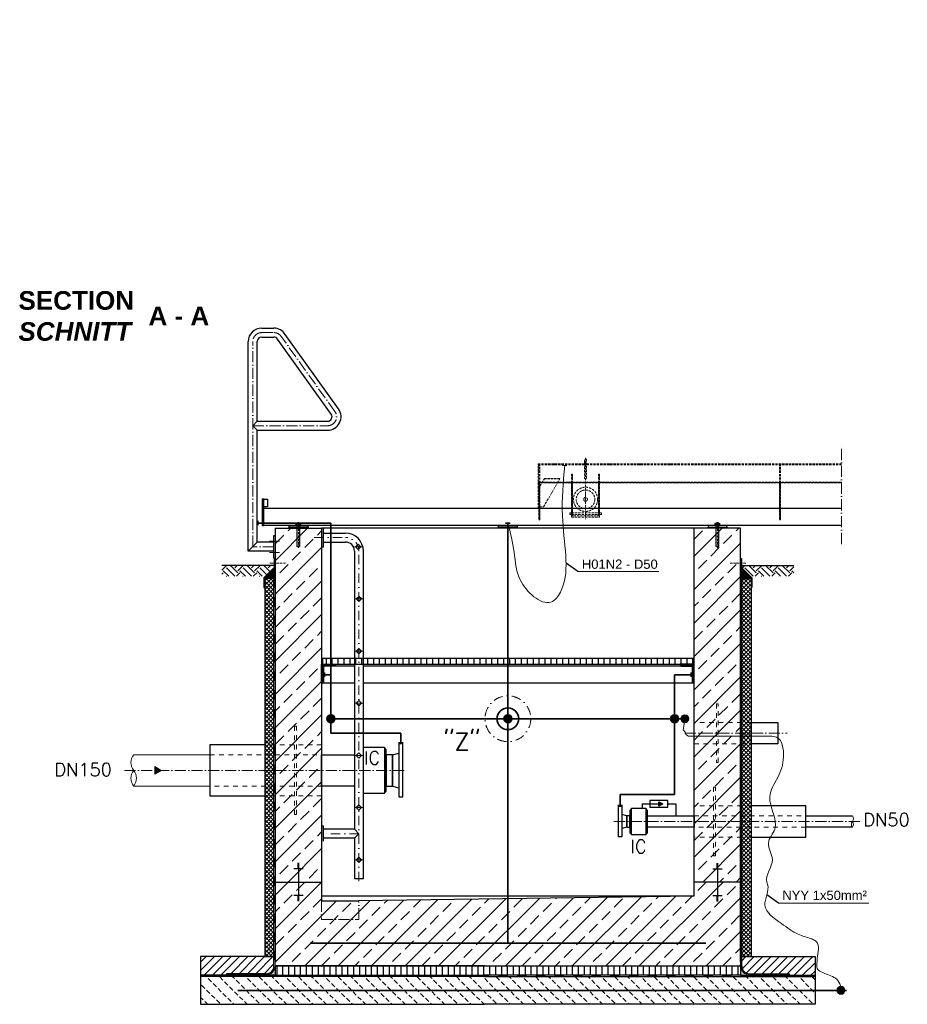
# Model space of a CAD drawing. Header units: millimetres. Extents: x -74917 to 39069, y -531 to 18593.
# Tile 2 of 12: x -1697 to 3069, y 3745 to 9031. Entities that reach past the tile are written whole.
import ezdxf

# ---------------------------------------------------------------- set-up
doc = ezdxf.new("R2010")
doc.units = ezdxf.units.MM
for name, pattern in [('ACAD_ISO10W100', [18, 12, -3, 0, -3]), ('JIS_02_1.0', [2, 1, -1]), ('STRICHPUNKT2', [0.5, 0.25, -0.125, 0, -0.125])]:
    doc.linetypes.add(name, pattern=pattern)
for name, color, linetype, lineweight in [('Beschriftung', 7, 'Continuous', 9), ('HO1N2-D50', 4, 'Continuous', 18), ('P------T2', 7, 'Continuous', 18), ('P------T7', 7, 'Continuous', 18), ('P-DABDICHTUNG', 7, 'Continuous', 18), ('P-SSLEIX', 7, 'STRICHPUNKT2', 18), ('PDSMD', 7, 'Continuous', 18), ('verz. Bandstahl 30x3_5mm auf Putz', 1, 'GRENZE1', 35), ('verz. Bandstahl 30x3_5mm im Beton', 5, 'GRENZE1', 35)]:
    doc.layers.add(name, color=color, linetype=linetype, lineweight=lineweight)
doc.layers.add('P-MU050ENTL', color=7, linetype='Continuous')
doc.layers.add('P-MU150AUSL', color=7, linetype='Continuous')
doc.styles.add('LBB3.5M1000', font='isocp.shx', dxfattribs={"height": 3.5})
doc.styles.add('ROMANS', font='ROMANS', dxfattribs={"height": 0.2})
doc.linetypes.add('GRENZE1', pattern='A,6.35,-2.54,[133,ltypeshp.shx,S=2.54,R=0,X=-2.54,Y=0],-2.54,25.4', length=36.83)
pattern_1 = [(45, (799.27, 5276.05), (-89.8026, 89.8026), []), (45, (889.07, 5276.05), (-89.8026, 89.8026), [63.5, -31.75])]
pattern_2 = [(45, (-525.73, 6071.91), (7e-15, 89.8026), [63.5, -63.5]), (45, (-542.566, 6088.75), (7e-15, 89.8026), [63.5, -63.5]), (45, (-559.404, 6105.586), (7e-15, 89.8026), [63.5, -63.5]), (135, (-559.404, 6116.81), (-89.8026, 7e-15), [63.5, -63.5]), (135, (-542.566, 6133.65), (-89.8026, 7e-15), [63.5, -63.5]), (135, (-525.73, 6150.49), (-89.8026, 7e-15), [63.5, -63.5])]

msp = doc.modelspace()

# ---------------------------------------------------------------- hatches: boundary and pattern name
at = {"linetype": 'ACAD_ISO10W100', "lineweight": 5}
h = msp.add_hatch(dxfattribs=at)
h.set_pattern_fill('ANSI31', color=256)
h.set_pattern_definition([(45, (-138956.908, 43250.8252), (-2.24506403, 2.24506403), [])])
h.paths.add_polyline_path([(2715.57967, 6543.80141), (2715.57967, 6548.80141), (1086.24172, 6548.80141), (1086.24172, 6543.80141)])
h = msp.add_hatch(dxfattribs=at)
h.set_pattern_fill('ANSI31', color=256, angle=90)
h.set_pattern_definition([(135, (-138956.908, 43250.8252), (-2.24506403, -2.24506403), [])])
h.paths.add_polyline_path([(1096.24172, 6543.80141), (1091.24172, 6543.80141), (1091.24172, 6346.04743), (1096.24172, 6346.04743)])
h = msp.add_hatch(dxfattribs=at)
h.set_pattern_fill('ANSI31', color=256, angle=90)
h.set_pattern_definition([(135, (-140846.908, 43250.8252), (-2.24506403, -2.24506403), [])])
h.paths.add_polyline_path([(1266.24172, 6543.80141), (1271.24172, 6543.80141), (1271.24172, 6367.77111), (1266.24172, 6367.77111)])
h.paths.add_polyline_path([(1411.24172, 6543.80141), (1416.24172, 6543.80141), (1416.24172, 6367.77111), (1411.24172, 6367.77111)])
h = msp.add_hatch(dxfattribs=at)
h.set_pattern_fill('ANSI31', color=256, angle=90)
h.set_pattern_definition([(135, (-137664.408, 43250.8252), (-2.24506403, -2.24506403), [])])
h.paths.add_polyline_path([(2388.74172, 6543.80141), (2383.74172, 6543.80141), (2383.74172, 6346.04743), (2388.74172, 6346.04743)])
at = {"lineweight": 0}
h = msp.add_hatch(dxfattribs=at)
h.set_pattern_fill('ANSI33', color=256, scale=20)
h.set_pattern_definition(pattern_1)
h.paths.add_polyline_path([(-75.72815, 6301.04743), (-325.72815, 6301.04743), (-325.72815, 4401.04743), (-75.72815, 4401.04743)])
h = msp.add_hatch(dxfattribs=at)
h.set_pattern_fill('ANSI33', color=256, scale=20)
h.set_pattern_definition([(45, (1049.27, 5276.05), (-89.803, 89.803), []), (45, (1139.07, 5276.05), (-89.803, 89.803), [63.5, -31.75])])
h.paths.add_polyline_path([(2174.27185, 6301.04743), (1924.27185, 6301.04743), (1924.27185, 4401.04743), (2174.27185, 4401.04743)])
h = msp.add_hatch()
h.set_pattern_fill('EARTH', color=256, scale=10, angle=45)
h.set_pattern_definition(pattern_2)
h.paths.add_polyline_path([(-611.00398, 6101.04743), (-611.00398, 6042.77177), (-377.0955, 6042.77177), (-330.5731, 6089.29417), (-330.5731, 6101.04743)])
at = {"lineweight": 5}
h = msp.add_hatch(dxfattribs=at)
h.set_pattern_fill('ANSI36', color=256, angle=90)
h.set_pattern_definition([(135, (-353.728, 6059.2365), (-6.17393, 1.6838), [7.9375, -1.5875, 0, -1.5875])])
h.paths.add_polyline_path([(-325.72815, 6087.2365), (-381.72815, 6031.2365), (-331.72815, 6031.2365), (-325.72815, 6031.2365)])
h = msp.add_hatch(dxfattribs=at)
h.set_pattern_fill('ANSI36', color=256, angle=90)
h.set_pattern_definition([(135, (-353.728, 6059.2365), (-6.173926, 1.683798), [7.9375, -1.5875, 0, -1.5875])])
h.paths.add_polyline_path([(2174.27185, 6087.2365), (2230.27185, 6031.2365), (2180.27185, 6031.2365), (2174.27185, 6031.2365)])
h = msp.add_hatch()
h.set_pattern_fill('EARTH', color=256, scale=10, angle=45)
h.set_pattern_definition(pattern_2)
h.paths.add_polyline_path([(2459.54768, 6042.77177), (2459.54768, 6101.04743), (2179.1168, 6101.04743), (2179.1168, 6089.29417), (2225.6392, 6042.77177)])
h = msp.add_hatch(dxfattribs=at)
h.set_pattern_fill('ANSI37', color=256, scale=5)
h.set_pattern_definition([(45, (224.272, 5411.297), (-11.22532, 11.22532), []), (135, (224.272, 5411.297), (-11.22532, -11.22532), [])])
h.paths.add_polyline_path([(-331.72815, 6031.2365), (-381.72815, 6031.2365), (-381.72815, 4001.04743), (-331.72815, 4001.04743)])
h = msp.add_hatch(dxfattribs=at)
h.set_pattern_fill('ANSI37', color=256, scale=5)
h.set_pattern_definition([(45, (474.272, 5411.297), (-11.22532, 11.22532), []), (135, (474.272, 5411.297), (-11.22532, -11.22532), [])])
h.paths.add_polyline_path([(2180.27185, 6031.2365), (2230.27185, 6031.2365), (2230.27185, 4001.04743), (2180.27185, 4001.04743)])
at = {"lineweight": 9}
h = msp.add_hatch(dxfattribs=at)
h.set_pattern_fill('ANSI31', color=256)
h.set_pattern_definition([(45, (-84311.2406, 43920.8252), (-2.24506403, 2.24506403), [])])
edge = h.paths.add_edge_path()
edge.add_line((-75.72815, 5471.04743), (-75.72815, 5571.04743))
edge.add_line((-75.72815, 5571.04743), (-0.72815, 5571.04743))
edge.add_line((-0.72815, 5571.04743), (-0.72815, 5566.04743))
edge.add_arc((-5.72815, 5566.04743), 5, -90, 0, ccw=False)
edge.add_line((-5.72815, 5561.04743), (-55.72815, 5561.04743))
edge.add_arc((-55.72815, 5551.04743), 10, 90, 180)
edge.add_line((-65.72815, 5551.04743), (-65.72815, 5476.04743))
edge.add_arc((-70.72815, 5476.04743), 5, -90, 0, ccw=False)
edge.add_line((-70.72815, 5471.04743), (-75.72815, 5471.04743))
h = msp.add_hatch()
h.set_pattern_fill('ANSI31', color=256, scale=10, angle=45)
h.set_pattern_definition([(90, (-84886.24, 43920.825), (-31.75, 5e-15), [])])
h.paths.add_polyline_path([(-70.72815, 5601.04743), (-70.72815, 5571.04743), (1919.27185, 5571.04743), (1919.27185, 5601.04743)])
h = msp.add_hatch(dxfattribs=at)
h.set_pattern_fill('ANSI31', color=256)
h.set_pattern_definition([(45, (-83611.2406, 43920.8252), (-2.24506403, 2.24506403), [])])
edge = h.paths.add_edge_path()
edge.add_line((1924.27185, 5471.04743), (1924.27185, 5571.04743))
edge.add_line((1924.27185, 5571.04743), (1849.27185, 5571.04743))
edge.add_line((1849.27185, 5571.04743), (1849.27185, 5566.04743))
edge.add_arc((1854.27185, 5566.04743), 5, 180, 270)
edge.add_line((1854.27185, 5561.04743), (1904.27185, 5561.04743))
edge.add_arc((1904.27185, 5551.04743), 10, 0, 90, ccw=False)
edge.add_line((1914.27185, 5551.04743), (1914.27185, 5476.04743))
edge.add_arc((1919.27185, 5476.04743), 5, 180, 270)
edge.add_line((1919.27185, 5471.04743), (1924.27185, 5471.04743))
h = msp.add_hatch(color=256)
h.dxf.hatch_style = 1
h.paths.add_polyline_path([(-937.15045, 5001.04743), (-972.11694, 5021.23534), (-972.11694, 4980.85951)])
at = {"lineweight": 0}
h = msp.add_hatch(dxfattribs=at)
h.set_pattern_fill('ANSI33', color=256, scale=20)
h.set_pattern_definition(pattern_1)
h.paths.add_polyline_path([(2174.27185, 4401.04743), (1924.27185, 4401.04743), (1924.27185, 4326.04743), (124.27185, 4301.04743), (-75.72815, 4301.04743), (-75.72815, 4401.04743), (-325.72815, 4401.04743), (-325.72815, 4275.22542), (-325.72815, 3951.04743), (799.27185, 3951.04743), (2174.27185, 3951.04743), (2174.27185, 4275.22542)])
h = msp.add_hatch()
h.set_pattern_fill('ANSI31', color=256, scale=10)
h.set_pattern_definition([(45, (2127.272, 3951.047), (-22.45064, 22.45064), [])])
edge = h.paths.add_edge_path()
edge.add_line((-586.10328, 3908.69145), (-586.10328, 3901.04743))
edge.add_line((-586.10328, 3901.04743), (-725.72815, 3901.04743))
edge.add_line((-725.72815, 3901.04743), (-725.72815, 4001.04743))
edge.add_line((-725.72815, 4001.04743), (-331.72815, 4001.04743))
edge.add_line((-331.72815, 4001.04743), (-331.72815, 3951.04743))
edge.add_arc((-374.08413, 3951.04743), 42.35598, 270, 360, ccw=False)
edge.add_line((-374.08413, 3908.69145), (-586.10328, 3908.69145))
h = msp.add_hatch()
h.set_pattern_fill('ANSI31', color=256, scale=10)
h.set_pattern_definition([(45, (2377.272, 3951.047), (-22.4506, 22.4506), [])])
edge = h.paths.add_edge_path()
edge.add_line((2434.64698, 3908.69145), (2434.64698, 3901.04743))
edge.add_line((2434.64698, 3901.04743), (2574.27185, 3901.04743))
edge.add_line((2574.27185, 3901.04743), (2574.27185, 4001.04743))
edge.add_line((2574.27185, 4001.04743), (2180.27185, 4001.04743))
edge.add_line((2180.27185, 4001.04743), (2180.27185, 3951.04743))
edge.add_arc((2222.62783, 3951.04743), 42.35598, 180, 270)
edge.add_line((2222.62783, 3908.69145), (2434.64698, 3908.69145))
h = msp.add_hatch(dxfattribs=at)
h.set_pattern_fill('AR-CONC', color=256, scale=0.48356)
h.set_pattern_definition([(50, (2006.444, 3926.0474), (3.4683817, -0.303444), [0.36267, -3.989368]), (355, (2006.444, 3926.0474), (-0.6709456, 3.6372986), [0.290136, -3.1914945]), (100.45144, (2006.733, 3926.022), (2.797436, 3.3338545), [0.308222, -3.390441]), (46.1842, (2006.444, 3927.0145), (5.16075, -0.800385), [0.544005, -5.984052]), (96.63564, (2006.874, 3926.948), (4.519649, 4.710446), [0.462333, -5.085665]), (351.18416, (2006.444, 3927.0145), (4.519649, 4.710446), [0.435204, -4.787242]), (21, (2006.9276, 3926.7728), (2.8864024, -1.946903), [0.36267, -3.989368]), (326, (2006.9276, 3926.7728), (1.176575, 3.506534), [0.290136, -3.1914945]), (71.45144, (2007.168, 3926.6105), (4.0629775, 1.559631), [0.308222, -3.390441]), (37.5, (2006.444, 3926.0474), (0.0588002, 1.6097408), [0, -3.1528098, 0, -3.2398505, 0, -3.2035835]), (7.5, (2006.444, 3926.0474), (1.2720985, 1.9072164), [0, -1.8471984, 0, -3.0802758, 0, -1.2209884]), (327.5, (2005.3657, 3926.0474), (2.5813506, -0.1090663), [0, -1.2088994, 0, -3.7717663, 0, -5.0048437]), (317.5, (2004.8821, 3926.0474), (2.8200537, 0.4840674), [0, -1.5715693, 0, -2.5048397, 0, -3.5541644])])
edge = h.paths.add_edge_path()
edge.add_line((-400.02722, 3901.04743), (-374.08413, 3902.69145))
edge.add_arc((-374.08413, 3951.04743), 48.35598, 270, 360)
edge.add_line((-325.72815, 3951.04743), (-325.72815, 3901.04743))
edge.add_line((-325.72815, 3901.04743), (-400.02722, 3901.04743))
h = msp.add_hatch()
h.set_pattern_fill('ANSI31', color=256, scale=10, angle=45)
h.set_pattern_definition([(90, (224.272, 3926.047), (-31.75, 5e-15), [])])
h.paths.add_polyline_path([(-325.72815, 3951.04743), (-325.72815, 3901.04743), (2174.27185, 3901.04743), (2174.27185, 3951.04743)])
h = msp.add_hatch(dxfattribs=at)
h.set_pattern_fill('AR-CONC', color=256, scale=0.48356)
h.set_pattern_definition([(50, (2256.444, 3926.0474), (3.46838, -0.30344), [0.36267, -3.98937]), (355, (2256.444, 3926.0474), (-0.67095, 3.6373), [0.29014, -3.1915]), (100.4514, (2256.733, 3926.022), (2.79744, 3.33385), [0.30822, -3.39044]), (46.184, (2256.444, 3927.0145), (5.16075, -0.80038), [0.544, -5.98405]), (96.6356, (2256.874, 3926.948), (4.51965, 4.71045), [0.46233, -5.08566]), (351.184, (2256.444, 3927.0145), (4.51965, 4.71045), [0.4352, -4.78724]), (21, (2256.9276, 3926.7728), (2.8864, -1.9469), [0.36267, -3.98937]), (326, (2256.9276, 3926.7728), (1.17658, 3.50653), [0.29014, -3.1915]), (71.4514, (2257.168, 3926.6105), (4.06298, 1.55963), [0.30822, -3.39044]), (37.5, (2256.444, 3926.0474), (0.0588, 1.60974), [0, -3.15281, 0, -3.23985, 0, -3.203584]), (7.5, (2256.444, 3926.0474), (1.2721, 1.907216), [0, -1.8472, 0, -3.080276, 0, -1.22099]), (327.5, (2255.3657, 3926.0474), (2.58135, -0.109066), [0, -1.2089, 0, -3.771766, 0, -5.004844]), (317.5, (2254.8821, 3926.0474), (2.820054, 0.48407), [0, -1.57157, 0, -2.50484, 0, -3.554164])])
edge = h.paths.add_edge_path()
edge.add_line((2248.57092, 3901.04743), (2222.62783, 3902.69145))
edge.add_arc((2222.62783, 3951.04743), 48.35598, 180, 270, ccw=False)
edge.add_line((2174.27185, 3951.04743), (2174.27185, 3901.04743))
edge.add_line((2174.27185, 3901.04743), (2248.57092, 3901.04743))
h = msp.add_hatch(dxfattribs=at)
h.set_pattern_fill('BETON_UNBEWEHRT', color=256, scale=200, angle=90, pattern_type=2)
h.set_pattern_definition([(135, (-6863.6, 3980.403), (-35.35534, -35.35534), [25, -12.5])])
h.paths.add_polyline_path([(-725.72815, 3895.04743), (-725.72815, 3745.04743), (2574.27185, 3745.04743), (2574.27185, 3895.04743)])
at = {"layer": 'HO1N2-D50'}
h = msp.add_hatch(color=256, dxfattribs=at)
h.dxf.hatch_style = 1
edge = h.paths.add_edge_path()
edge.add_arc((1874.27185, 5278.12243), 21.43508, 360, 720, ccw=False)
h = msp.add_hatch(color=256, dxfattribs=at)
h.dxf.hatch_style = 1
edge = h.paths.add_edge_path()
edge.add_arc((2712.97365, 3820.04743), 21.43508, 360, 720, ccw=False)
at = {"layer": 'P-DABDICHTUNG'}
h = msp.add_hatch(dxfattribs=at)
h.set_pattern_fill('PLAST', scale=6, angle=90, style=0)
h.set_pattern_definition([(90, (-12701.8135, 2601.48), (-1.5, 9e-17), []), (90, (-12702.001, 2601.48), (-1.5, 9e-17), []), (90, (-12702.1885, 2601.48), (-1.5, 9e-17), [])])
h.paths.add_polyline_path([(-586.10328, 3901.04743), (-586.10328, 3902.69145), (-526.59617, 3902.69145), (-526.59617, 3901.04743)])
h = msp.add_hatch(dxfattribs=at)
h.set_pattern_fill('PLAST', color=256, scale=6, angle=90, style=0)
h.set_pattern_definition([(90, (-12451.8135, 2601.48), (-1.5, 9e-17), []), (90, (-12452.001, 2601.48), (-1.5, 9e-17), []), (90, (-12452.1885, 2601.48), (-1.5, 9e-17), [])])
h.paths.add_polyline_path([(2434.64698, 3901.04743), (2434.64698, 3902.69145), (2375.13987, 3902.69145), (2375.13987, 3901.04743)])
at = {"layer": 'P-MU050ENTL', "linetype": 'Continuous', "ltscale": 10}
h = msp.add_hatch(color=256, dxfattribs=at)
h.dxf.hatch_style = 1
h.paths.add_polyline_path([(1755.56601, 4821.06406), (1735.47973, 4809.46724), (1735.47973, 4832.66088)])
at = {"layer": 'verz. Bandstahl 30x3_5mm auf Putz', "ltscale": 5}
h = msp.add_hatch(color=256, dxfattribs=at)
h.dxf.hatch_style = 1
edge = h.paths.add_edge_path()
edge.add_arc((-25.72815, 5278.12243), 21.43508, 360, 720, ccw=False)
h = msp.add_hatch(color=256, dxfattribs=at)
h.dxf.hatch_style = 1
edge = h.paths.add_edge_path()
edge.add_arc((924.27185, 5278.12243), 21.43508, 360, 720, ccw=False)
h = msp.add_hatch(color=256, dxfattribs=at)
h.dxf.hatch_style = 1
edge = h.paths.add_edge_path()
edge.add_arc((1819.48174, 5278.12243), 21.43508, 360, 720, ccw=False)

# ---------------------------------------------------------------- linework, layer by layer
for p, q in [((-397.42815, 7375.35449), (-332.70956, 7375.35449)), ((-469.87815, 6176.89743), (-469.87815, 7302.90449)), ((-421.57815, 6875.19743), (-421.57815, 7302.90449)), ((-397.42815, 7327.05449), (-332.70956, 7327.05449)), ((-24.3878, 6913.40015), (-312.18441, 7315.63008)), ((14.88387, 6941.51823), (-271.13411, 7341.08127)), ((-421.57815, 6875.19743), (-445.72815, 6851.04743)), ((-421.57815, 6875.19743), (-44.02815, 6875.19743)), ((-445.72815, 6851.04743), (-421.57815, 6826.89743)), ((-421.57815, 6826.89743), (-44.02815, 6826.89743)), ((-421.57815, 6225.19743), (-421.57815, 6826.89743)), ((2715.57967, 6406.04743), (-385.72815, 6406.04743)), ((2715.57967, 6316.04743), (-385.72815, 6316.04743)), ((-325.72815, 6301.04743), (-325.72815, 3975.22542)), ((-325.72815, 6301.04743), (-75.72815, 6301.04743)), ((-250.72815, 6306.04743), (-255.72815, 6301.04743)), ((-250.72815, 6306.04743), (-250.72815, 6316.04743)), ((-150.72815, 6306.04743), (-250.72815, 6306.04743)), ((-150.72815, 6316.04743), (-150.72815, 6306.04743)), ((-150.72815, 6306.04743), (-145.72815, 6301.04743)), ((-75.72815, 6301.04743), (-75.72815, 4301.04743)), ((1924.27185, 6301.04743), (-75.72815, 6301.04743)), ((-65.72815, 6201.04743), (-65.72815, 6301.04743)), ((874.27185, 6306.04743), (869.27185, 6301.04743)), ((874.27185, 6306.04743), (874.27185, 6316.04743)), ((974.27185, 6306.04743), (874.27185, 6306.04743)), ((974.27185, 6316.04743), (974.27185, 6306.04743)), ((974.27185, 6306.04743), (979.27185, 6301.04743)), ((2174.27185, 6301.04743), (1924.27185, 6301.04743)), ((1924.27185, 4326.04743), (1924.27185, 6301.04743)), ((1999.27185, 6306.04743), (1994.27185, 6301.04743)), ((1999.27185, 6316.04743), (1999.27185, 6306.04743)), ((1999.27185, 6306.04743), (2099.27185, 6306.04743)), ((2099.27185, 6306.04743), (2099.27185, 6316.04743)), ((2099.27185, 6306.04743), (2104.27185, 6301.04743)), ((2174.27185, 3975.22542), (2174.27185, 6301.04743)), ((-65.72815, 6275.19743), (51.82185, 6275.19743)), ((-421.57815, 6225.19743), (-469.87815, 6176.89743)), ((-331.72815, 6225.19743), (-421.57815, 6225.19743)), ((-75.72815, 6201.04743), (-65.72815, 6201.04743)), ((-65.72815, 6226.89743), (51.82185, 6226.89743)), ((106.56581, 6201.04743), (120.70581, 6215.18743)), ((120.70581, 6186.90743), (106.56581, 6201.04743)), ((134.84581, 6201.04743), (120.70581, 6215.18743)), ((120.70581, 6186.90743), (134.84581, 6201.04743)), ((-331.72815, 6176.89743), (-469.87815, 6176.89743)), ((100.12185, 6178.59743), (100.12185, 4685.19743)), ((148.42185, 4421.04743), (148.42185, 6178.59743)), ((-330.5731, 6101.04743), (-611.00398, 6101.04743)), ((-381.72815, 6031.2365), (-325.72815, 6087.2365)), ((1300.01021, 6068.32342), (1236.69698, 6113.06358)), ((2230.27185, 6031.2365), (2174.27185, 6087.2365)), ((2179.1168, 6101.04743), (2459.54768, 6101.04743)), ((-331.72815, 6031.2365), (-325.72815, 6031.2365)), ((2180.27185, 6031.2365), (2174.27185, 6031.2365)), ((110.13185, 5921.04743), (124.27185, 5935.18743)), ((124.27185, 5906.90743), (110.13185, 5921.04743)), ((138.41185, 5921.04743), (124.27185, 5935.18743)), ((124.27185, 5906.90743), (138.41185, 5921.04743)), ((110.13185, 5641.04743), (124.27185, 5655.18743)), ((124.27185, 5626.90743), (110.13185, 5641.04743)), ((138.41185, 5641.04743), (124.27185, 5655.18743)), ((124.27185, 5626.90743), (138.41185, 5641.04743)), ((100.12185, 5561.04743), (-5.72815, 5561.04743)), ((1854.27185, 5561.04743), (148.42185, 5561.04743)), ((-70.72815, 5471.04743), (100.12185, 5471.04743)), ((148.42185, 5471.04743), (1919.27185, 5471.04743)), ((110.13185, 5361.04743), (124.27185, 5375.18743)), ((124.27185, 5346.90743), (110.13185, 5361.04743)), ((138.41185, 5361.04743), (124.27185, 5375.18743)), ((124.27185, 5346.90743), (138.41185, 5361.04743)), ((110.13185, 5081.04743), (124.27185, 5095.18743)), ((124.27185, 5066.90743), (110.13185, 5081.04743)), ((138.41185, 5081.04743), (124.27185, 5095.18743)), ((124.27185, 5066.90743), (138.41185, 5081.04743)), ((110.13185, 4801.04743), (124.27185, 4815.18743)), ((138.41185, 4801.04743), (124.27185, 4815.18743)), ((124.27185, 4786.90743), (110.13185, 4801.04743)), ((124.27185, 4786.90743), (138.41185, 4801.04743)), ((-65.72815, 4701.04743), (-75.72815, 4701.04743)), ((-65.72815, 4621.04743), (-65.72815, 4701.04743)), ((100.12185, 4685.19743), (-65.72815, 4685.19743)), ((100.12185, 4685.19743), (124.27185, 4661.04743)), ((124.27185, 4661.04743), (100.12185, 4636.89743)), ((100.12185, 4636.89743), (-65.72815, 4636.89743)), ((100.12185, 4636.89743), (100.12185, 4421.04743)), ((-195.72815, 4500.70071), (-205.72815, 4500.70071)), ((-195.72815, 4497.1808), (-205.72815, 4497.1808)), ((-195.72815, 4493.6609), (-205.72815, 4493.6609)), ((-200.72815, 4501.04743), (-200.72815, 4401.04743)), ((110.13185, 4521.04743), (124.27185, 4535.18743)), ((124.27185, 4506.90743), (110.13185, 4521.04743)), ((138.41185, 4521.04743), (124.27185, 4535.18743)), ((124.27185, 4506.90743), (138.41185, 4521.04743)), ((2044.27185, 4500.70071), (2054.27185, 4500.70071)), ((2044.27185, 4497.1808), (2054.27185, 4497.1808)), ((2044.27185, 4493.6609), (2054.27185, 4493.6609)), ((2049.27185, 4501.04743), (2049.27185, 4401.04743)), ((-175.72815, 4472.54147), (-225.72815, 4472.54147)), ((-195.72815, 4490.14099), (-205.72815, 4490.14099)), ((-195.72815, 4486.62109), (-205.72815, 4486.62109)), ((-195.72815, 4483.10118), (-205.72815, 4483.10118)), ((-195.72815, 4479.58128), (-205.72815, 4479.58128)), ((-195.72815, 4476.06137), (-205.72815, 4476.06137)), ((2024.27185, 4472.54147), (2074.27185, 4472.54147)), ((2044.27185, 4490.14099), (2054.27185, 4490.14099)), ((2044.27185, 4486.62109), (2054.27185, 4486.62109)), ((2044.27185, 4483.10118), (2054.27185, 4483.10118)), ((2044.27185, 4479.58128), (2054.27185, 4479.58128)), ((2044.27185, 4476.06137), (2054.27185, 4476.06137)), ((-325.72815, 4401.04743), (-75.72815, 4401.04743)), ((-200.72815, 4401.04743), (-200.72815, 4301.04743)), ((100.12185, 4421.04743), (148.42185, 4421.04743)), ((2174.27185, 4401.04743), (1924.27185, 4401.04743)), ((2049.27185, 4401.04743), (2049.27185, 4301.04743)), ((-175.72815, 4329.55339), (-225.72815, 4329.55339)), ((-195.72815, 4326.03348), (-205.72815, 4326.03348)), ((-195.72815, 4322.51358), (-205.72815, 4322.51358)), ((-195.72815, 4318.99367), (-205.72815, 4318.99367)), ((-195.72815, 4315.47377), (-205.72815, 4315.47377)), ((-195.72815, 4311.95386), (-205.72815, 4311.95386)), ((-195.72815, 4308.43396), (-205.72815, 4308.43396)), ((-195.72815, 4304.91405), (-205.72815, 4304.91405)), ((-195.72815, 4301.39415), (-205.72815, 4301.39415)), ((1924.27185, 4326.04743), (-75.72815, 4326.04743)), ((-75.72815, 4301.04743), (124.27185, 4301.04743)), ((1924.27185, 4326.04743), (124.27185, 4301.04743)), ((2024.27185, 4329.55339), (2074.27185, 4329.55339)), ((2044.27185, 4326.03348), (2054.27185, 4326.03348)), ((2044.27185, 4322.51358), (2054.27185, 4322.51358)), ((2044.27185, 4318.99367), (2054.27185, 4318.99367)), ((2044.27185, 4315.47377), (2054.27185, 4315.47377)), ((2044.27185, 4311.95386), (2054.27185, 4311.95386)), ((2044.27185, 4308.43396), (2054.27185, 4308.43396)), ((2044.27185, 4304.91405), (2054.27185, 4304.91405)), ((2044.27185, 4301.39415), (2054.27185, 4301.39415)), ((2376.66143, 4288.08325), (2314.57048, 4331.95968)), ((-331.72815, 4001.04743), (-725.72815, 4001.04743)), ((-725.72815, 4001.04743), (-725.72815, 3895.04743)), ((-331.72815, 3951.04743), (-331.72815, 4001.04743)), ((2180.27185, 3951.04743), (2180.27185, 4001.04743)), ((2180.27185, 4001.04743), (2574.27185, 4001.04743)), ((2574.27185, 4001.04743), (2574.27185, 3895.04743)), ((-325.72815, 3951.04743), (1924.27185, 3951.04743)), ((-325.72815, 3901.04743), (-725.72815, 3901.04743)), ((-586.10328, 3908.69145), (-586.10328, 3901.04743)), ((-374.08413, 3908.69145), (-586.10328, 3908.69145)), ((-374.08413, 3902.69145), (-586.10328, 3902.69145)), ((2174.27185, 3901.04743), (2574.27185, 3901.04743)), ((2222.62783, 3908.69145), (2434.64698, 3908.69145)), ((2222.62783, 3902.69145), (2434.64698, 3902.69145)), ((2434.64698, 3908.69145), (2434.64698, 3901.04743))]:
    msp.add_line(p, q)
at = {"linetype": 'ACAD_ISO10W100', "lineweight": 18, "ltscale": 5}
for p, q in [((-397.42815, 7351.04743), (-332.61219, 7351.04743)), ((-445.72815, 6201.04743), (-445.72815, 7302.74743)), ((-4.75115, 6927.45805), (-291.56189, 7328.19861)), ((-445.72815, 6851.04743), (-44.02815, 6851.04743)), ((2715.57967, 6216.04743), (2715.57967, 6746.04743)), ((-331.72815, 6201.04743), (-445.72815, 6201.04743)), ((-301.4637, 6231.04743), (-355.9926, 6231.04743)), ((-301.4637, 6171.04743), (-355.9926, 6171.04743)), ((1874.27185, 5201.04743), (2424.27185, 5201.04743)), ((-1135.11335, 5001.04743), (385.27185, 5001.04743)), ((1493.27185, 4726.0474), (2824.27185, 4726.04743))]:
    msp.add_line(p, q, dxfattribs=at)
at = {"linetype": 'ACAD_ISO10W100', "lineweight": 5}
for p, q in [((1335.24172, 6667.8782), (1335.24172, 6567.8782)), ((1341.24172, 6678.8782), (1341.24172, 6350.2613)), ((1347.24172, 6567.8782), (1347.24172, 6667.8782)), ((1086.24172, 6406.04743), (1086.24172, 6646.04743)), ((1086.24172, 6646.04743), (1335.24172, 6646.04743)), ((1086.24172, 6641.04743), (1335.24172, 6641.04743)), ((1091.24172, 6543.80141), (1091.24172, 6641.04743)), ((1096.24172, 6543.80141), (1096.24172, 6641.04743)), ((1347.24172, 6646.04743), (2715.57967, 6646.04743)), ((1347.24172, 6641.04743), (2715.57967, 6641.04743)), ((2383.74172, 6543.80141), (2383.74172, 6641.04743)), ((2388.74172, 6543.80141), (2388.74172, 6641.04743)), ((1106.24172, 6543.80141), (1120.13333, 6567.86238)), ((1203.18529, 6566.63811), (1119.42649, 6566.63811)), ((1203.89212, 6567.86238), (1120.13333, 6567.86238)), ((1190.00052, 6543.80141), (1203.89212, 6567.86238)), ((1266.24172, 6575.42763), (1271.24172, 6575.42763)), ((1411.24172, 6575.42763), (1416.24172, 6575.42763)), ((1091.24172, 6543.80141), (1091.24172, 6346.04743)), ((1096.24172, 6346.04743), (1096.24172, 6543.80141)), ((1096.24172, 6526.4809), (1106.24172, 6543.80141)), ((1116.24172, 6416.04743), (1190.00052, 6543.80141)), ((2383.74172, 6543.80141), (2383.74172, 6346.04743)), ((2388.74172, 6346.04743), (2388.74172, 6543.80141)), ((1096.24172, 6416.04743), (1116.24172, 6416.04743)), ((1266.24172, 6406.04743), (1416.24172, 6406.04743)), ((1091.24172, 6346.04743), (1096.24172, 6346.04743)), ((1266.24172, 6384.40771), (1416.24172, 6384.40771)), ((1266.24172, 6374.40771), (1416.24172, 6374.40771)), ((2383.74172, 6346.04743), (2388.74172, 6346.04743)), ((-200.72815, 6196.04743), (-200.72815, 6334.10843)), ((2049.27185, 6196.04743), (2049.27185, 6334.10843)), ((-353.81619, 6113.46574), (-266.30513, 6113.46574)), ((2202.3599, 6113.46574), (2114.84883, 6113.46574))]:
    msp.add_line(p, q, dxfattribs=at)
at = {"linetype": 'Continuous', "lineweight": 9}
for p, q in [((-215.72815, 6316.04743), (-215.72815, 6319.04743)), ((-215.72815, 6319.04743), (-185.72815, 6319.04743)), ((-214.12815, 6320.04743), (-214.12815, 6326.04743)), ((-210.66395, 6327.04743), (-190.79235, 6327.04743)), ((-208.72815, 6329.54743), (-192.72815, 6329.54743)), ((-208.72815, 6329.54743), (-208.72815, 6327.04743)), ((-207.50315, 6329.98253), (-207.50315, 6327.04743)), ((-207.19995, 6320.04743), (-207.19995, 6326.04743)), ((-194.25635, 6320.04743), (-194.25635, 6326.04743)), ((-193.95315, 6329.98253), (-193.95315, 6327.04743)), ((-192.72815, 6329.54743), (-192.72815, 6327.04743)), ((-187.32815, 6320.04743), (-187.32815, 6326.04743)), ((-185.72815, 6316.04743), (-185.72815, 6319.04743)), ((2064.27185, 6319.04743), (2034.27185, 6319.04743)), ((2034.27185, 6316.04743), (2034.27185, 6319.04743)), ((2035.87185, 6320.04743), (2035.87185, 6326.04743)), ((2059.20765, 6327.04743), (2039.33605, 6327.04743)), ((2057.27185, 6329.54743), (2041.27185, 6329.54743)), ((2041.27185, 6329.54743), (2041.27185, 6327.04743)), ((2042.49685, 6329.98253), (2042.49685, 6327.04743)), ((2042.80005, 6320.04743), (2042.80005, 6326.04743)), ((2055.74365, 6320.04743), (2055.74365, 6326.04743)), ((2056.04685, 6329.98253), (2056.04685, 6327.04743)), ((2057.27185, 6329.54743), (2057.27185, 6327.04743)), ((2062.67185, 6320.04743), (2062.67185, 6326.04743)), ((2064.27185, 6316.04743), (2064.27185, 6319.04743))]:
    msp.add_line(p, q, dxfattribs=at)
at = {"linetype": 'JIS_02_1.0', "lineweight": 5, "ltscale": 2}
for p, q in [((-209.22815, 6301.04743), (-209.22815, 6319.04743)), ((-208.72815, 6202.54743), (-208.72815, 6329.54743)), ((-207.50315, 6202.11236), (-207.50315, 6327.04743)), ((-193.95315, 6202.11236), (-193.95315, 6327.04743)), ((-192.72815, 6202.54743), (-192.72815, 6329.54743)), ((-192.22815, 6301.04743), (-192.22815, 6319.04743)), ((2040.77185, 6301.04743), (2040.77185, 6319.04743)), ((2041.27185, 6202.54743), (2041.27185, 6329.54743)), ((2042.49685, 6202.11236), (2042.49685, 6327.04743)), ((2056.04685, 6202.11236), (2056.04685, 6327.04743)), ((2057.27185, 6202.54743), (2057.27185, 6329.54743)), ((2057.77185, 6301.04743), (2057.77185, 6319.04743)), ((-208.72815, 6202.54743), (-192.72815, 6202.54743)), ((2057.27185, 6202.54743), (2041.27185, 6202.54743))]:
    msp.add_line(p, q, dxfattribs=at)
at = {"linetype": 'JIS_02_1.0', "lineweight": 25, "ltscale": 50}
for p, q in [((-328.72815, 6031.2365), (-328.72815, 3951.04743)), ((2177.27185, 6031.2365), (2177.27185, 3951.04743)), ((-725.72815, 3898.04743), (2574.27185, 3898.04743)), ((-374.08413, 3905.69145), (-586.10328, 3905.69145)), ((2222.62783, 3905.69145), (2434.64698, 3905.69145))]:
    msp.add_line(p, q, dxfattribs=at)
at = {"linetype": 'JIS_02_1.0', "lineweight": 18, "ltscale": 25}
for p, q in [((-75.72815, 5137.54743), (-381.72815, 5137.54743)), ((-675.72815, 5085.19743), (-75.72815, 5085.19743)), ((-75.72815, 4916.89743), (-675.72815, 4916.89743)), ((-75.72815, 4864.54743), (-381.72815, 4864.54743)), ((2230.27185, 4810.19743), (1924.27185, 4810.19743)), ((1924.27185, 4756.19743), (2524.27185, 4756.19743)), ((2524.27185, 4695.89743), (1924.27185, 4695.89743)), ((2230.27185, 4641.89743), (1924.27185, 4641.89743))]:
    msp.add_line(p, q, dxfattribs=at)
at = {"lineweight": 0}
for p, q in [((-1085.11335, 5085.19743), (-675.72815, 5085.19743)), ((-675.72815, 4916.89743), (-1085.11335, 4916.89743))]:
    msp.add_line(p, q, dxfattribs=at)
at = {"linetype": 'ACAD_ISO10W100', "lineweight": 5}
for points in [[(1266.24172, 6543.80141), (1266.24172, 6591.04743), (1271.24172, 6591.04743), (1271.24172, 6543.80141)], [(1411.24172, 6543.80141), (1411.24172, 6591.04743), (1416.24172, 6591.04743), (1416.24172, 6543.80141)], [(2715.57967, 6548.80141), (1086.24172, 6548.80141), (1086.24172, 6543.80141), (2715.57967, 6543.80141)], [(1266.24172, 6384.40771), (1256.24172, 6384.40771), (1256.24172, 6374.40771), (1266.24172, 6374.40771)], [(1416.24172, 6374.40771), (1426.24172, 6374.40771), (1426.24172, 6384.40771), (1416.24172, 6384.40771)]]:
    msp.add_lwpolyline(points, dxfattribs=at)
for points in [[(1266.24172, 6543.80141), (1271.24172, 6543.80141), (1271.24172, 6367.77111), (1266.24172, 6367.77111)], [(1411.24172, 6543.80141), (1416.24172, 6543.80141), (1416.24172, 6367.77111), (1411.24172, 6367.77111)], [(1266.24172, 6360.77111), (1416.24172, 6360.77111), (1416.24172, 6367.77111), (1266.24172, 6367.77111)]]:
    msp.add_lwpolyline(points, close=True, dxfattribs=at)
for points in [[(-395.72815, 6316.04743), (-385.72815, 6316.04743), (-385.72815, 6456.04743), (-395.72815, 6456.04743)], [(-385.72815, 6456.04743), (-365.72815, 6456.04743), (-365.72815, 6416.04743), (-385.72815, 6416.04743)], [(-325.72815, 6261.04743), (-325.72815, 6141.04743), (-331.72815, 6141.04743), (-331.72815, 6261.04743)], [(-383.68558, 5983.35326), (-383.68558, 6033.35326), (-328.5731, 6088.46574), (-328.5731, 6138.46574), (-330.5731, 6138.46574), (-330.5731, 6089.29417), (-385.68558, 6034.18169), (-385.68558, 5983.35326)], [(2232.22928, 5983.35326), (2232.22928, 6033.35326), (2177.1168, 6088.46574), (2177.1168, 6138.46574), (2179.1168, 6138.46574), (2179.1168, 6089.29417), (2234.22928, 6034.18169), (2234.22928, 5983.35326)], [(-331.72815, 6031.2365), (-381.72815, 6031.2365), (-381.72815, 4001.04743), (-331.72815, 4001.04743)], [(2180.27185, 6031.2365), (2230.27185, 6031.2365), (2230.27185, 4001.04743), (2180.27185, 4001.04743)], [(2230.27185, 5258.19743), (2374.27185, 5258.19743), (2374.27185, 5143.89743), (2230.27185, 5143.89743)], [(338.27185, 4858.54743), (360.27185, 4858.54743), (360.27185, 5143.54743), (338.27185, 5143.54743)]]:
    msp.add_lwpolyline(points, close=True)
for points in [[(-75.72815, 5471.04743), (-75.72815, 5571.04743), (-0.72815, 5571.04743), (-0.72815, 5566.04743, -0.4142135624), (-5.72815, 5561.04743), (-55.72815, 5561.04743, 0.4142135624), (-65.72815, 5551.04743), (-65.72815, 5476.04743, -0.4142135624), (-70.72815, 5471.04743)], [(1924.27185, 5471.04743), (1924.27185, 5571.04743), (1849.27185, 5571.04743), (1849.27185, 5566.04743, 0.4142135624), (1854.27185, 5561.04743), (1904.27185, 5561.04743, -0.4142135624), (1914.27185, 5551.04743), (1914.27185, 5476.04743, 0.4142135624), (1919.27185, 5471.04743)]]:
    msp.add_lwpolyline(points, format="xyb", close=True)
for points in [[(799.27185, 5601.04743), (-70.72815, 5601.04743), (-70.72815, 5571.04743), (799.27185, 5571.04743)], [(799.27185, 5571.04743), (1919.27185, 5571.04743), (1919.27185, 5601.04743), (799.27185, 5601.04743)], [(100.12185, 4916.89743), (-75.72815, 4916.89743), (-75.72815, 5085.19743), (100.12185, 5085.19743)], [(799.27185, 3951.04743), (-325.72815, 3951.04743), (-325.72815, 3901.04743), (799.27185, 3901.04743)], [(799.27185, 3951.04743), (2174.27185, 3951.04743), (2174.27185, 3901.04743), (799.27185, 3901.04743)], [(799.27185, 3895.04743), (-725.72815, 3895.04743), (-725.72815, 3745.04743), (799.27185, 3745.04743)], [(799.27185, 3895.04743), (2574.27185, 3895.04743), (2574.27185, 3745.04743), (799.27185, 3745.04743)]]:
    msp.add_lwpolyline(points)
at = {"linetype": 'JIS_02_1.0', "lineweight": 18, "ltscale": 25}
for points in [[(2044.27185, 5043.89743), (2054.27185, 5043.89743), (2054.27185, 5358.19743), (2044.27185, 5358.19743)], [(-210.72815, 5237.54743), (-220.72815, 5237.54743), (-220.72815, 4764.54743), (-210.72815, 4764.54743)], [(1924.27185, 5143.89743), (2230.27185, 5143.89743), (2230.27185, 5258.19743), (1924.27185, 5258.19743)], [(2039.27185, 4910.19743), (2029.27185, 4910.19743), (2029.27185, 4541.89743), (2039.27185, 4541.89743)]]:
    msp.add_lwpolyline(points, close=True, dxfattribs=at)
at = {"lineweight": 0}
msp.add_lwpolyline([(-937.15045, 5001.04743), (-972.11694, 5021.23534), (-972.11694, 4980.85951)], close=True, dxfattribs=at)
at = {"linetype": 'ACAD_ISO10W100', "lineweight": 18, "ltscale": 5}
msp.add_lwpolyline([(-75.72815, 4301.04743), (-75.72815, 4201.04743), (124.27185, 4201.04743), (124.27185, 4301.04743)], dxfattribs=at)
at = {"linetype": 'ACAD_ISO10W100', "lineweight": 5}
for radius in [65, 49.96585, 10]:
    msp.add_circle((1341.24172, 6456.04432), radius, dxfattribs=at)
for centre, radius, start, end in [((-397.42815, 7302.90449), 72.45, 90, 180), ((-332.70956, 7302.90449), 72.45, 31.79891282, 90), ((-397.42815, 7302.90449), 24.15, 90, 180), ((-332.70956, 7302.90449), 24.15, 31.79891282, 90), ((-44.02815, 6899.34743), 72.45, 270, 35.59610741), ((-44.02815, 6899.34743), 24.15, 270, 35.58382393), ((51.82185, 6178.59743), 96.6, 0, 90), ((51.82185, 6178.59743), 48.3, 0, 90), ((-374.08413, 3951.04743), 42.35598, 270, 0), ((2222.62783, 3951.04743), 42.35598, 180, 270)]:
    msp.add_arc(centre, radius, start, end)
at = {"linetype": 'ACAD_ISO10W100', "lineweight": 18, "ltscale": 5}
for centre, start, end in [((-397.42815, 7302.74743), 90, 180), ((-332.61219, 7302.74743), 31.79891282, 90), ((-44.02815, 6899.34743), 270, 35.59136635)]:
    msp.add_arc(centre, 48.3, start, end, dxfattribs=at)
at = {"linetype": 'ACAD_ISO10W100', "lineweight": 5}
msp.add_arc((1341.24172, 6667.8782), 6, 0, 180, dxfattribs=at)
at = {"linetype": 'Continuous', "lineweight": 9}
for centre, radius, start, end in [((-210.66405, 6320.54743), 6.49999, 57.79575833, 122.20424167), ((-210.66405, 6325.54742), 6.49999, 237.79575833, 302.20424167), ((-200.72815, 6308.96409), 22.08333, 68.76068889, 111.23931111), ((-200.72815, 6305.60533), 21.4421, 72.43264167, 107.56735833), ((-200.72815, 6340.48952), 21.4421, 252.43264167, 287.56735833), ((-190.79225, 6320.54743), 6.49999, 57.79575833, 122.20424167), ((-190.79225, 6325.54742), 6.49999, 237.79575833, 302.20424167), ((2039.33595, 6320.54743), 6.49999, 57.79575833, 122.20424167), ((2039.33595, 6325.54742), 6.49999, 237.79575833, 302.20424167), ((2049.27185, 6308.96409), 22.08333, 68.76068889, 111.23931111), ((2049.27185, 6305.60533), 21.4421, 72.43264167, 107.56735833), ((2049.27185, 6340.48952), 21.4421, 252.43264167, 287.56735833), ((2059.20775, 6320.54743), 6.49999, 57.79575833, 122.20424167), ((2059.20775, 6325.54742), 6.49999, 237.79575833, 302.20424167)]:
    msp.add_arc(centre, radius, start, end, dxfattribs=at)
at = {"linetype": 'JIS_02_1.0', "lineweight": 5, "ltscale": 2}
for centre in [(-200.72815, 6223.13076), (2049.27185, 6223.13076)]:
    msp.add_arc(centre, 22.08333, 248.76068889, 291.23931111, dxfattribs=at)
at = {"lineweight": 0}
for centre, radius, start, end in [((-1033.53514, 5043.12243), 66.56288, 140.79410467, 219.20589533), ((-1033.53514, 4958.97243), 66.56288, 140.79410467, 219.20589533), ((-1136.69156, 4958.97243), 66.56288, 320.79410467, 39.20589533), ((2792.75174, 4710.97243), 23.84873, 140.79410467, 219.20589533), ((2755.79196, 4741.12243), 23.84873, 320.79410467, 39.20589533), ((2755.79196, 4710.97243), 23.84873, 320.79410467, 39.20589533)]:
    msp.add_arc(centre, radius, start, end, dxfattribs=at)
at = {"linetype": 'JIS_02_1.0', "lineweight": 25, "ltscale": 50}
for centre, start, end in [((-374.08413, 3951.04743), 270, 0), ((2222.62783, 3951.04743), 180, 270)]:
    msp.add_arc(centre, 45.35598, start, end, dxfattribs=at)
at = {"linetype": 'ACAD_ISO10W100', "lineweight": 5}
msp.add_ellipse((1341.24172, 6567.8782), major_axis=(-6, 0), ratio=0.1807476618, start_param=0, end_param=3.1415926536, dxfattribs=at)
at = {"layer": 'HO1N2-D50'}
msp.add_line((1240.46165, 6638.26536), (1218.1956, 6638.26536), dxfattribs=at)
msp.add_lwpolyline([(2331.73189, 5184.11264), (1893.3445, 5184.11264), (1879.42789, 5193.10483), (1876.38738, 5206.47525), (1866.35352, 5218.32633), (1867.64326, 5226.05051), (1869.09001, 5239.29359), (1874.27185, 5278.12243)], dxfattribs=at)
for centre in [(1874.27185, 5278.12243), (2712.97365, 3820.04743)]:
    msp.add_circle(centre, 21.43508, dxfattribs=at)
for points in [[(924.27185, 6328.92735), (957.67873, 6172.66506), (997.30319, 6010.83261), (1164.49908, 5907.83048), (1210.88867, 5967.2971), (1235.0499, 6151.86675), (1217.1137, 6366.9943), (1229.32862, 6638.26536)], [(2712.97365, 3820.04743), (2711.98068, 3834.55755), (2696.35711, 3872.84082), (2630.4416, 3908.51386), (2583.1146, 3944.1869), (2584.85676, 3972.89934), (2585.8162, 3992.04098), (2581.37244, 4081.01343), (2559.59524, 4094.3992), (2551.75549, 4097.37379), (2483.87491, 4121.17069), (2393.21785, 4178.36247), (2304.36715, 4276.8987), (2319.03238, 4388.78615), (2315.12598, 4400.43316), (2344.59373, 4522.09932), (2323.07346, 4611.00921), (2357.29014, 4685.88067), (2330.24686, 4859.02095), (2373.28747, 4961.96925), (2404.19327, 5074.27645), (2366.83904, 5179.30434), (2331.73189, 5184.11264)]]:
    msp.add_spline(points, degree=3, dxfattribs=at)
at = {"layer": 'P-DABDICHTUNG', "ltscale": 200}
for p, q in [((1300.01021, 6068.32342), (1734.41638, 6068.32342)), ((2376.66143, 4288.08325), (2862.30279, 4288.08325))]:
    msp.add_line(p, q, dxfattribs=at)
at = {"layer": 'P-DABDICHTUNG', "color": 7}
for p, q in [((-526.59617, 3902.69145), (-526.59617, 3901.04743)), ((-374.08413, 3902.69145), (-400.02722, 3901.04743))]:
    msp.add_line(p, q, dxfattribs=at)
at = {"layer": 'P-DABDICHTUNG'}
for p, q in [((2222.62783, 3902.69145), (2248.57092, 3901.04743)), ((2375.13987, 3902.69145), (2375.13987, 3901.04743))]:
    msp.add_line(p, q, dxfattribs=at)
at = {"layer": 'P-DABDICHTUNG', "color": 7}
msp.add_lwpolyline([(-325.72815, 3975.22542), (-325.72815, 3951.04743, -0.4142135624), (-374.08413, 3902.69145)], format="xyb", dxfattribs=at)
at = {"layer": 'P-DABDICHTUNG'}
msp.add_lwpolyline([(2174.27185, 3975.22542), (2174.27185, 3951.04743, 0.4142135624), (2222.62783, 3902.69145)], format="xyb", dxfattribs=at)
at = {"layer": 'P-MU050ENTL', "linetype": 'Continuous', "ltscale": 10}
for p, q in [((1645.47973, 4821.06406), (1755.56601, 4821.06406)), ((1645.47973, 4821.06406), (1645.47973, 4796.04743)), ((1783.76817, 4821.06406), (1825.47973, 4821.06406)), ((1825.47973, 4821.06406), (1825.47973, 4756.19743)), ((1588.27185, 4656.04743), (1588.27185, 4796.04743)), ((1664.27185, 4796.04743), (1664.27185, 4656.04743))]:
    msp.add_line(p, q, dxfattribs=at)
at = {"layer": 'P-MU050ENTL', "ltscale": 6}
for p, q in [((1563.27185, 4756.19743), (1536.27185, 4763.43213)), ((1563.27185, 4695.89743), (1563.27185, 4756.19743)), ((1563.27185, 4695.89743), (1536.27185, 4688.66273)), ((1563.27185, 4696.94267), (1563.27185, 4695.89743)), ((1563.27185, 4696.94267), (1563.27185, 4695.89743))]:
    msp.add_line(p, q, dxfattribs=at)
at = {"layer": 'P-MU050ENTL', "linetype": 'Continuous', "ltscale": 10}
for points in [[(1687.19129, 4802.96231), (1783.76817, 4802.96231), (1783.76817, 4839.16582), (1687.19129, 4839.16582)], [(1755.56601, 4821.06406), (1735.47973, 4809.46724), (1735.47973, 4832.66088)], [(1563.27185, 4695.89743), (1578.27185, 4695.89743), (1578.27185, 4756.19743), (1563.27185, 4756.19743)], [(1674.27185, 4756.19743), (1924.27185, 4756.19743), (1924.27185, 4695.89743), (1674.27185, 4695.89743)]]:
    msp.add_lwpolyline(points, close=True, dxfattribs=at)
for points in [[(2230.27185, 4641.89743), (2524.27185, 4641.89743), (2524.27185, 4810.19743), (2230.27185, 4810.19743)], [(1518.27185, 4726.04745), (1518.27185, 4808.54743), (1536.27185, 4808.54743), (1536.27185, 4726.04745)], [(1626.27185, 4796.04743), (1588.27185, 4796.04743), (1578.27185, 4786.04743), (1578.27185, 4726.04743)], [(1578.27185, 4726.04743), (1578.27185, 4666.04743), (1588.27185, 4656.04743), (1664.27185, 4656.04743), (1674.27185, 4666.04743), (1674.27185, 4786.04743), (1664.27185, 4796.04743), (1626.27185, 4796.04743)], [(1536.27185, 4726.04745), (1536.27185, 4643.54743), (1518.27185, 4643.54743), (1518.27185, 4726.04745)], [(2774.27185, 4695.89743), (2524.27185, 4695.89743), (2524.27185, 4756.19743), (2774.27185, 4756.19743)]]:
    msp.add_lwpolyline(points, dxfattribs=at)
at = {"layer": 'P-MU150AUSL', "linetype": 'Continuous', "ltscale": 10}
for p, q in [((261.27185, 5123.54743), (261.27185, 4878.54743)), ((305.27185, 5085.19743), (338.27185, 5094.03973)), ((305.27185, 5085.19743), (305.27185, 4916.89743)), ((305.27185, 4916.89743), (338.27185, 4908.05513))]:
    msp.add_line(p, q, dxfattribs=at)
for points in [[(-381.72815, 5137.54743), (-675.72815, 5137.54743), (-675.72815, 4864.54743), (-381.72815, 4864.54743)], [(148.42185, 4878.54743), (261.27185, 4878.54743), (271.27185, 4888.54743), (271.27185, 5113.54743), (261.27185, 5123.54743), (148.42185, 5123.54743)]]:
    msp.add_lwpolyline(points, dxfattribs=at)
msp.add_lwpolyline([(305.27185, 5085.19743), (271.27185, 5085.19743), (271.27185, 4916.89743), (305.27185, 4916.89743)], close=True, dxfattribs=at)
at = {"layer": 'P-SSLEIX', "color": 7, "linetype": 'STRICHPUNKT2', "ltscale": 200}
for p, q in [((-115.72815, 6251.04743), (51.82185, 6251.04743)), ((141.61005, 6201.04743), (99.80157, 6201.04743)), ((124.27185, 4406.04743), (124.27185, 6178.59743)), ((145.17609, 5921.04743), (103.36761, 5921.04743)), ((145.17609, 5641.04743), (103.36761, 5641.04743)), ((145.17609, 5361.04743), (103.36761, 5361.04743)), ((145.17609, 5081.04743), (103.36761, 5081.04743)), ((145.17609, 4801.04743), (103.36761, 4801.04743)), ((124.27185, 4661.04743), (-67.62885, 4661.04743)), ((145.17609, 4521.04743), (103.36761, 4521.04743))]:
    msp.add_line(p, q, dxfattribs=at)
msp.add_circle((924.27185, 5278.12243), 122.83788, dxfattribs=at)
msp.add_arc((51.82185, 6178.59743), 72.45, 0, 90, dxfattribs=at)
at = {"layer": 'verz. Bandstahl 30x3_5mm auf Putz', "ltscale": 5}
for p, q in [((-419.07657, 6340.81944), (-419.07657, 6317.03526)), ((-25.72815, 6328.92735), (-419.07657, 6328.92735)), ((-25.72815, 5278.12243), (-25.72815, 6328.92735)), ((912.37976, 6328.92735), (936.16394, 6328.92735)), ((924.27185, 5278.12243), (924.27185, 6328.92735)), ((-60.30217, 5526.48783), (-60.30217, 5502.70366)), ((-25.72815, 5514.59574), (-60.30217, 5514.59574)), ((1819.48174, 5514.59574), (1819.48174, 4871.32288)), ((1819.48174, 5514.59574), (1908.84587, 5514.59574)), ((1908.84587, 5526.48783), (1908.84587, 5502.70366)), ((-25.72815, 5278.12243), (1874.27185, 5278.12243)), ((-25.72815, 5278.12243), (-25.72815, 5200.1178)), ((1819.48174, 5278.12243), (1819.48174, 5278.12243)), ((-25.72815, 5200.1178), (349.27185, 5200.1178)), ((349.27185, 5200.1178), (349.27185, 5148.47174)), ((337.37976, 5148.47174), (361.16394, 5148.47174)), ((1819.48174, 4871.32288), (1527.27185, 4871.32288)), ((1527.27185, 4871.32288), (1527.27185, 4812.352)), ((1515.37976, 4812.352), (1539.16394, 4812.352))]:
    msp.add_line(p, q, dxfattribs=at)
for centre in [(-25.72815, 5278.12243), (924.27185, 5278.12243), (1819.48174, 5278.12243)]:
    msp.add_circle(centre, 21.43508, dxfattribs=at)
at = {"layer": 'verz. Bandstahl 30x3_5mm im Beton', "ltscale": 5}
for p, q in [((924.27185, 4073.2608), (924.27185, 5278.12243)), ((-138.22815, 4073.2608), (1986.77185, 4073.2608)), ((-525.72815, 3820.04743), (2741.76252, 3820.04743))]:
    msp.add_line(p, q, dxfattribs=at)
at = {"layer": 'verz. Bandstahl 30x3_5mm im Beton', "linetype": 'Continuous', "ltscale": 5}
msp.add_circle((924.27185, 5278.12243), 58.23302, dxfattribs=at)

# ---------------------------------------------------------------- texts
at = {"layer": 'Beschriftung', "char_height": 100, "attachment_point": 1, "style": 'LBB3.5M1000'}
for s, width, insert in [('{\\fArial|b1|i0|c0|p34;SECTION\\P\\fArial|b1|i1|c0|p34;SCHNITT}', 963.5542391, (-1703.82313, 7573.83345)), ('{\\fArial|b1|i0|c0|p34;A - A}', 355.0131253, (-1005.56841, 7490.85858))]:
    msp.add_mtext_dynamic_manual_height_columns(s, width=width, gutter_width=17.5, heights=[0], dxfattribs=dict(at, insert=insert))
at = {"layer": 'P------T2', "color": 1, "char_height": 50, "attachment_point": 1}
for s, insert, width in [('{\\fArial|b0|i0|c0|p34;\\C256;H01N2 - D50}', (1321.50924, 6132.92179), 421.3717886), ('{\\fArial|b0|i0|c0|p34;\\C256;NYY 1x50mm²}', (2398.16046, 4355.27028), 534.6531481)]:
    msp.add_mtext(s, dxfattribs=dict(at, insert=insert, width=width))
at = {"layer": 'P------T7', "color": 7, "linetype": 'Continuous', "lineweight": 25, "insert": (578.85241, 5105.08059), "char_height": 100, "attachment_point": 7}
msp.add_mtext("{\\fISOCPEUR|b0|i0|c0|p34;\\C256;''Z''}", dxfattribs=at)
at = {"layer": 'P-MU150AUSL', "linetype": 'Continuous', "ltscale": 10, "style": 'ROMANS'}
for s, p in [('IC', (151.34625, 5032.54667)), ('DN150', (-1511.20538, 4970.27018)), ('DN50', (2833.13647, 4701.01946)), ('IC', (1582.32228, 4557.31289))]:
    msp.add_text(s, height=70, dxfattribs=at).set_placement(p)
at = {"layer": 'PDSMD', "color": 7, "lineweight": 0, "insert": (1837.60511, 12462.22302), "char_height": 50, "width": 163.8071633, "attachment_point": 1, "rotation": 90}
msp.add_mtext('\\pi-20.596;{\\fISOCPEUR|b0|i0|c0|p34;CASING} \\P\\pi-124.46;{\\fISOCPEUR|b0|i1|c0|p34;MANTELROHR}', dxfattribs=at)

doc.saveas('drawing.dxf')
